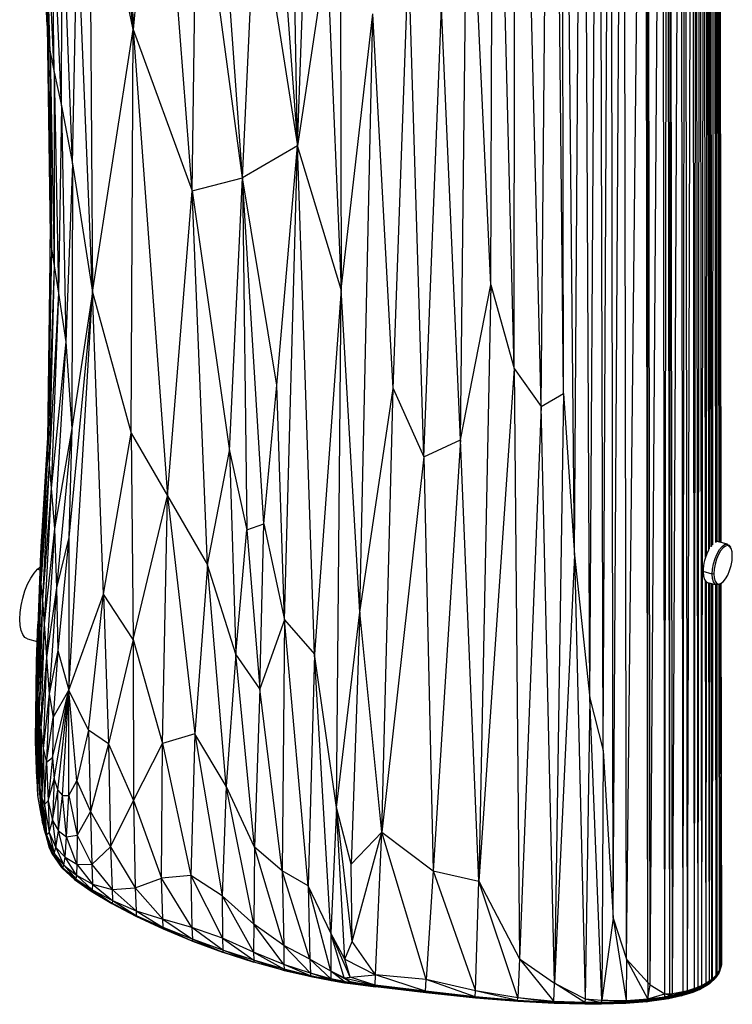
# Paper-space layout '_Trimétrica' of a CAD drawing. Header units: millimetres. Extents: x -168 to 37, y -151 to 375.
# Tile 1 of 8: x -149 to 37, y -151 to 106. Entities that reach past the tile are written whole.
import ezdxf

# ---------------------------------------------------------------- set-up
doc = ezdxf.new("R2010")
doc.units = ezdxf.units.MM

psp = doc.layouts.new('_Trimétrica')

# ---------------------------------------------------------------- linework, layer by layer
at = {"color": 7, "linetype": 'Continuous', "lineweight": 25}
for p, q in [((21.4, -148.58), (23.58, 319.51)), ((24.17, -148.07), (23.58, 319.51)), ((24.17, -148.07), (24.75, 319.84)), ((25.34, -147.75), (24.75, 319.84)), ((25.34, -147.75), (26.6, 320.46)), ((27.18, -147.14), (26.6, 320.46)), ((27.18, -147.14), (27.55, 320.84)), ((28.14, -146.77), (27.55, 320.84)), ((28.14, -146.77), (28.53, 321.29)), ((29.12, -146.34), (28.53, 321.29)), ((-4.23, -33.86), (-2, 316.95)), ((-0.25, -71.27), (-2, 316.95)), ((-0.25, -71.27), (2.14, 317.03)), ((3.24, -84.89), (2.14, 317.03)), ((3.24, -84.89), (5.22, 317.14)), ((5.9, -128.79), (5.22, 317.14)), ((5.9, -128.79), (8.61, 317.33)), ((9.35, -139.49), (8.61, 317.33)), ((9.35, -139.49), (14.36, 317.85)), ((14.93, -145.63), (14.36, 317.85)), ((14.93, -145.63), (14.94, 317.92)), ((15.56, -146.21), (14.94, 317.92)), ((15.56, -146.21), (18.81, 318.48)), ((19.41, -148.58), (18.81, 318.48)), ((19.41, -148.58), (20.08, 318.71)), ((20.68, -148.57), (20.08, 318.71)), ((20.68, -148.57), (20.81, 318.86)), ((21.4, -148.58), (20.81, 318.86)), ((-12.93, 5.05), (-10.23, 315.22)), ((-7.14, 8.4), (-10.23, 315.22)), ((-4.23, -33.86), (-7.65, 316.41)), ((-7.14, 8.4), (-7.65, 316.41)), ((-20.04, 14.93), (-19.7, 281.27)), ((-12.93, 5.05), (-19.7, 281.27)), ((29.12, -146.34), (29.53, 234.53)), ((30.06, -34.39), (29.73, 233.83)), ((30.27, -33.81), (30.43, 233.01)), ((30.92, -32.4), (30.59, 232.96)), ((31.07, -32.2), (31.08, 232.82)), ((31.53, -31.66), (31.2, 232.79)), ((31.57, -31.61), (31.34, 232.75)), ((31.7, -31.46), (31.37, 232.74)), ((31.95, -31.16), (32.2, 232.52)), ((32.73, -30.53), (32.4, 232.46)), ((32.78, -30.5), (32.55, 232.42)), ((32.92, -30.42), (32.59, 232.41)), ((33.08, -30.34), (33.12, 232.29)), ((33.59, -30.39), (33.26, 232.29)), ((33.62, -30.4), (33.37, 232.31)), ((33.72, -30.43), (33.39, 232.31)), ((33.81, -30.45), (33.68, 232.41)), ((34.09, -30.53), (33.76, 232.45)), ((34.1, -30.53), (33.79, 232.47)), ((34.14, -30.54), (33.8, 232.47)), ((34.14, -30.54), (33.82, 232.48)), ((34.16, -30.55), (33.83, 232.49)), ((-26.13, 36.82), (-25.45, 228.56)), ((-20.04, 14.93), (-25.45, 228.56)), ((-119.77, 103.58), (-130.58, 222.15)), ((-91.12, 64.84), (-101.36, 206.46)), ((-122.46, 203.06), (-119.77, 103.58)), ((-112.85, 171.58), (-119.77, 103.58)), ((-104.32, 61.4), (-112.85, 171.58)), ((-65.56, 167.49), (-65.33, 35.65)), ((-34.05, -3.66), (-32.2, 168.94)), ((-26.13, 36.82), (-32.2, 168.94)), ((-76.74, 73.21), (-78.37, 167.25)), ((-142.25, 104.61), (-145, 159.77)), ((-83.27, 161.76), (-76.74, 73.21)), ((-76.74, 73.21), (-73.58, 159.88)), ((-119.77, 103.58), (-131.24, 159.54)), ((-131.24, 159.54), (-130.42, 34.96)), ((-142.25, 104.61), (-144.64, 156.9)), ((-142.01, 101.18), (-144.64, 156.9)), ((-142.01, 101.18), (-144.14, 154.86)), ((-141.45, 97.67), (-144.14, 154.86)), ((-141.45, 97.67), (-143.16, 152.1)), ((-140.37, 92.46), (-143.16, 152.1)), ((-104.32, 61.4), (-103, 152.71)), ((-91.12, 64.84), (-103, 152.71)), ((-140.37, 92.46), (-141.31, 147.02)), ((-138.5, 83.68), (-141.31, 147.02)), ((-91.12, 64.84), (-87.61, 142.3)), ((-87.61, 142.3), (-76.74, 73.21)), ((-138.5, 83.68), (-138.27, 139.16)), ((-135.64, 68.48), (-138.27, 139.16)), ((-135.64, 68.48), (-134.33, 132.95)), ((-130.42, 34.96), (-134.33, 132.95)), ((-69.06, 124.35), (-76.74, 73.21)), ((-69.06, 124.35), (-65.33, 35.65)), ((-51.71, 9.7), (-47.67, 121.93)), ((-43.67, -8.17), (-47.67, 121.93)), ((-43.67, -8.17), (-39.04, 109.33)), ((-34.05, -3.66), (-39.04, 109.33)), ((-65.33, 35.65), (-56.98, 107.71)), ((-60.43, -48.76), (-56.98, 107.71)), ((-51.71, 9.7), (-56.98, 107.71)), ((-142.25, 104.61), (-142.01, 101.18)), ((-142.25, 104.61), (-141.42, 49.82)), ((-130.42, 34.96), (-119.77, 103.58)), ((-120.29, -1.97), (-119.77, 103.58)), ((-119.77, 103.58), (-104.32, 61.4)), ((-119.77, 103.58), (-110.78, -18.31)), ((-142.01, 101.18), (-141.45, 97.67)), ((-142.01, 101.18), (-141.42, 49.82)), ((-142.01, 101.18), (-141.11, 46.22)), ((-141.45, 97.67), (-140.37, 92.46)), ((-141.45, 97.67), (-141.11, 46.22)), ((-141.45, 97.67), (-140.44, 41.8)), ((-140.37, 92.46), (-140.44, 41.8)), ((-140.37, 92.46), (-138.5, 83.68)), ((-140.37, 92.46), (-139.24, 34.68)), ((-138.5, 83.68), (-139.24, 34.68)), ((-138.5, 83.68), (-135.64, 68.48)), ((-138.5, 83.68), (-137.37, 21.9)), ((-76.74, 73.21), (-91.12, 64.84)), ((-82.11, 10.63), (-76.74, 73.21)), ((-80.1, -50.8), (-76.74, 73.21)), ((-65.33, 35.65), (-76.74, 73.21)), ((-72.3, -59.77), (-76.74, 73.21)), ((-135.64, 68.48), (-137.37, 21.9)), ((-135.64, 68.48), (-135.82, -0.69)), ((-135.64, 68.48), (-130.42, 34.96)), ((-104.32, 61.4), (-91.12, 64.84)), ((-94.55, -6.59), (-91.12, 64.84)), ((-82.11, 10.63), (-91.12, 64.84)), ((-85.57, -25.62), (-91.12, 64.84)), ((-91.12, 64.84), (-90.01, -27.26)), ((-110.78, -18.31), (-104.32, 61.4)), ((-104.32, 61.4), (-94.55, -6.59)), ((-100.26, -36.34), (-104.32, 61.4)), ((-141.47, 53.14), (-141.74, 26.77)), ((-141.42, 49.82), (-142.16, -3.74)), ((-141.42, 49.82), (-141.11, 46.22)), ((-141.11, 46.22), (-142.16, -3.74)), ((-141.11, 46.22), (-142.07, -6.38)), ((-141.11, 46.22), (-140.44, 41.8)), ((-140.44, 41.8), (-142.07, -6.38)), ((-140.44, 41.8), (-141.76, -10.09)), ((-140.44, 41.8), (-139.24, 34.68)), ((-34.05, -3.66), (-26.13, 36.82)), ((-26.13, 36.82), (-29.27, -119.05)), ((-26.13, 36.82), (-20.04, 14.93)), ((-139.24, 34.68), (-141.76, -10.09)), ((-139.24, 34.68), (-141.17, -16.3)), ((-139.24, 34.68), (-137.37, 21.9)), ((-130.42, 34.96), (-136.57, -29.24)), ((-136.56, -69.16), (-130.42, 34.96)), ((-130.42, 34.96), (-135.82, -0.69)), ((-130.42, 34.96), (-120.29, -1.97)), ((-127.53, -44.01), (-130.42, 34.96)), ((-65.33, 35.65), (-72.3, -59.77)), ((-66.55, -99.86), (-65.33, 35.65)), ((-60.43, -48.76), (-65.33, 35.65)), ((-137.37, 21.9), (-141.17, -16.3)), ((-137.37, 21.9), (-140.34, -26.95)), ((-137.37, 21.9), (-135.82, -0.69)), ((-20.04, 14.93), (-29.27, -119.05)), ((-20.04, 14.93), (-12.93, 5.05)), ((-20.04, 14.93), (-18.65, -139.42)), ((-85.57, -25.62), (-82.11, 10.63)), ((-80.1, -50.8), (-82.11, 10.63)), ((-60.43, -48.76), (-51.71, 9.7)), ((-54.7, -106.29), (-51.71, 9.7)), ((-51.71, 9.7), (-43.67, -8.17)), ((-12.93, 5.05), (-7.14, 8.4)), ((-7.14, 8.4), (-9.48, -145.76)), ((-7.14, 8.4), (-4.23, -33.86)), ((-12.93, 5.05), (-18.65, -139.42)), ((-9.48, -145.76), (-12.93, 5.05)), ((-135.82, -0.69), (-140.34, -26.95)), ((-135.82, -0.69), (-139.79, -42.4)), ((-135.82, -0.69), (-136.57, -29.24)), ((-127.53, -44.01), (-120.29, -1.97)), ((-120.29, -1.97), (-110.78, -18.31)), ((-120.29, -1.97), (-119.7, -55.88)), ((-142.16, -3.18), (-144.1, -36.23)), ((-142.16, -3.74), (-144.1, -36.23)), ((-142.16, -3.74), (-144.06, -38.58)), ((-142.15, -3.07), (-144.01, -33.43)), ((-142.16, -3.74), (-142.07, -6.38)), ((-43.67, -8.17), (-34.05, -3.66)), ((-34.05, -3.66), (-41.19, -116.35)), ((-29.27, -119.05), (-34.05, -3.66)), ((-142.07, -6.38), (-144.06, -38.58)), ((-142.07, -6.38), (-143.86, -41.38)), ((-142.07, -6.38), (-141.76, -10.09)), ((-100.26, -36.34), (-94.55, -6.59)), ((-94.55, -6.59), (-90.01, -27.26)), ((-94.55, -6.59), (-92.83, -59.78)), ((-141.76, -10.09), (-143.86, -41.38)), ((-141.76, -10.09), (-143.5, -45.51)), ((-141.76, -10.09), (-141.17, -16.3)), ((-43.67, -8.17), (-54.7, -106.29)), ((-43.67, -8.17), (-41.19, -116.35)), ((-141.17, -16.3), (-143.5, -45.51)), ((-141.17, -16.3), (-142.99, -51.83)), ((-141.17, -16.3), (-140.34, -26.95)), ((-119.7, -55.88), (-110.78, -18.31)), ((-112.06, -83.08), (-110.78, -18.31)), ((-110.78, -18.31), (-100.26, -36.34)), ((-110.78, -18.31), (-103.59, -80.61)), ((-90.01, -27.26), (-85.57, -25.62)), ((-86.59, -68.76), (-85.57, -25.62)), ((-85.57, -25.62), (-80.1, -50.8)), ((-140.34, -26.95), (-142.99, -51.83)), ((-140.34, -26.95), (-142.4, -60.57)), ((-140.34, -26.95), (-139.79, -42.4)), ((-92.83, -59.78), (-90.01, -27.26)), ((-90.01, -27.26), (-86.59, -68.76)), ((-143.81, -30.09), (-144.01, -33.43)), ((-143.74, -28.98), (-143.81, -30.09)), ((-136.57, -29.24), (-139.79, -42.4)), ((-136.57, -29.24), (-139.43, -58.79)), ((-136.57, -29.24), (-136.56, -69.16)), ((35.81, -31), (33.42, -30.35)), ((-144.01, -33.43), (-145.04, -61.65)), ((-144.01, -33.43), (-145.02, -64.24)), ((-144.01, -33.43), (-144.1, -36.23)), ((36.74, -32.1), (36.59, -31.78)), ((-4.23, -33.86), (-9.48, -145.76)), ((-4.23, -33.86), (-0.25, -71.27)), ((-4.23, -33.86), (-1.48, -149.83)), ((-144.1, -36.23), (-145.02, -64.24)), ((-144.1, -36.23), (-145, -65.9)), ((-144.06, -38.58), (-145, -65.9)), ((-144.06, -38.58), (-144.88, -67.78)), ((-144.77, -37.48), (-144.14, -36.95)), ((-144.77, -37.48), (-144.17, -37.65)), ((-144.1, -36.23), (-144.06, -38.58)), ((-144.06, -38.58), (-143.86, -41.38)), ((-100.26, -36.34), (-103.59, -80.61)), ((-92.83, -59.78), (-100.26, -36.34)), ((-95.44, -94.23), (-100.26, -36.34)), ((31.8, -38.81), (29.41, -38.16)), ((30.2, -145.77), (30.07, -40.67)), ((30.2, -145.77), (30.26, -40.84)), ((30.54, -40.96), (32.92, -41.61)), ((31.06, -145.24), (30.93, -41.07)), ((31.06, -145.24), (31.07, -41.11)), ((32.21, -38.75), (31.8, -38.81)), ((34, -41.33), (34.28, -41.13)), ((-143.86, -41.38), (-144.88, -67.78)), ((-143.86, -41.38), (-144.66, -70.35)), ((-143.86, -41.38), (-143.5, -45.51)), ((-139.79, -42.4), (-142.4, -60.57)), ((-139.79, -42.4), (-141.75, -70.08)), ((-139.79, -42.4), (-139.43, -58.79)), ((31.67, -144.8), (31.54, -41.24)), ((31.67, -144.8), (31.58, -41.25)), ((31.84, -144.66), (31.72, -41.28)), ((31.84, -144.66), (31.94, -41.35)), ((32.87, -143.67), (32.74, -41.56)), ((32.87, -143.67), (32.78, -41.57)), ((33.06, -143.44), (32.93, -41.61)), ((33.06, -143.44), (33.08, -41.64)), ((33.73, -142.41), (33.6, -41.55)), ((33.73, -142.41), (33.63, -41.54)), ((33.86, -142.13), (33.74, -41.49)), ((33.86, -142.13), (33.81, -41.45)), ((34.23, -140.95), (34.1, -41.26)), ((34.23, -140.95), (34.11, -41.25)), ((34.28, -140.66), (34.15, -41.22)), ((34.28, -140.66), (34.15, -41.22)), ((34.3, -139.39), (34.18, -41.2)), ((-143.5, -45.51), (-144.66, -70.35)), ((-143.5, -45.51), (-144.34, -74.06)), ((-143.5, -45.51), (-142.99, -51.83)), ((-136.56, -69.16), (-127.53, -44.01)), ((-131.47, -79.61), (-127.53, -44.01)), ((-119.7, -55.88), (-127.53, -44.01)), ((-127.53, -44.01), (-126.16, -83.14)), ((-66.55, -99.86), (-60.43, -48.76)), ((-60.43, -48.76), (-62.73, -114.68)), ((-54.7, -106.29), (-60.43, -48.76)), ((-80.1, -50.8), (-86.59, -68.76)), ((-80.1, -50.8), (-80.71, -116.41)), ((-80.1, -50.8), (-72.3, -59.77)), ((-73.93, -120.35), (-80.1, -50.8)), ((-144.97, -59.16), (-144.69, -51.93)), ((-142.99, -51.83), (-144.34, -74.06)), ((-142.99, -51.83), (-143.91, -79.01)), ((-142.99, -51.83), (-142.4, -60.57)), ((-147.39, -55.71), (-144.86, -56.39)), ((-119.7, -55.88), (-126.16, -83.14)), ((-119.7, -55.88), (-112.06, -83.08)), ((-119.7, -55.88), (-119.64, -98.04)), ((-145.04, -61.65), (-144.97, -59.16)), ((-139.43, -58.79), (-141.75, -70.08)), ((-139.43, -58.79), (-140.63, -76.34)), ((-139.43, -58.79), (-136.56, -69.16)), ((-145.34, -82.51), (-145.04, -61.65)), ((-145.04, -61.65), (-145.02, -64.24)), ((-144.94, -88.61), (-145.04, -61.65)), ((-142.4, -60.57), (-143.91, -79.01)), ((-142.4, -60.57), (-143.32, -84.4)), ((-142.4, -60.57), (-141.75, -70.08)), ((-92.83, -59.78), (-95.44, -94.23)), ((-86.59, -68.76), (-92.83, -59.78)), ((-87.98, -110.17), (-92.83, -59.78)), ((-72.3, -59.77), (-73.93, -120.35)), ((-66.55, -99.86), (-72.3, -59.77)), ((-67.99, -132.67), (-72.3, -59.77)), ((-145.02, -64.24), (-145, -65.9)), ((-145.02, -64.24), (-144.94, -88.61)), ((-145.02, -64.24), (-144.91, -88.35)), ((-145, -65.9), (-144.88, -67.78)), ((-145, -65.9), (-144.91, -88.35)), ((-145, -65.9), (-144.85, -89.17)), ((-144.88, -67.78), (-144.66, -70.35)), ((-144.88, -67.78), (-144.85, -89.17)), ((-144.88, -67.78), (-144.7, -90.48)), ((-140.84, -86.79), (-136.56, -69.16)), ((-140.63, -76.34), (-136.56, -69.16)), ((-140.37, -92.38), (-136.56, -69.16)), ((-139.49, -95.26), (-136.56, -69.16)), ((-138.25, -96.73), (-136.56, -69.16)), ((-136.6, -96.7), (-136.56, -69.16)), ((-131.47, -79.61), (-136.56, -69.16)), ((-134.44, -92.89), (-136.56, -69.16)), ((-86.59, -68.76), (-87.98, -110.17)), ((-80.71, -116.41), (-86.59, -68.76)), ((-144.66, -70.35), (-144.7, -90.48)), ((-144.66, -70.35), (-144.34, -74.06)), ((-144.66, -70.35), (-144.47, -92.3)), ((-141.75, -70.08), (-143.32, -84.4)), ((-141.75, -70.08), (-142.41, -88.02)), ((-141.75, -70.08), (-140.63, -76.34)), ((-0.25, -71.27), (-1.48, -149.83)), ((-0.25, -71.27), (3.24, -84.89)), ((2.89, -150.17), (-0.25, -71.27)), ((-144.34, -74.06), (-144.47, -92.3)), ((-144.34, -74.06), (-143.91, -79.01)), ((-144.34, -74.06), (-144.14, -94.69)), ((-142.41, -88.02), (-140.63, -76.34)), ((-140.63, -76.34), (-140.84, -86.79)), ((-143.91, -79.01), (-144.14, -94.69)), ((-143.91, -79.01), (-143.32, -84.4)), ((-143.91, -79.01), (-143.67, -97.27)), ((-131.47, -79.61), (-134.44, -92.89)), ((-126.16, -83.14), (-131.47, -79.61)), ((-131.47, -79.61), (-130.93, -100.86)), ((-103.59, -80.61), (-112.06, -83.08)), ((-103.59, -80.61), (-104.65, -117.58)), ((-95.44, -94.23), (-103.59, -80.61)), ((-103.59, -80.61), (-96.46, -122.93)), ((-145.34, -82.51), (-144.94, -88.61)), ((-144.71, -96.66), (-145.34, -82.51)), ((-144.95, -92.31), (-145.34, -82.51)), ((-143.32, -84.4), (-143.67, -97.27)), ((-143.32, -84.4), (-142.41, -88.02)), ((-143.32, -84.4), (-142.98, -99.02)), ((-126.16, -83.14), (-130.93, -100.86)), ((-126.16, -83.14), (-119.64, -98.04)), ((-126.16, -83.14), (-125.71, -110.12)), ((-119.64, -98.04), (-112.06, -83.08)), ((-112.33, -118.27), (-112.06, -83.08)), ((-112.06, -83.08), (-104.65, -117.58)), ((3.24, -84.89), (2.89, -150.17)), ((3.24, -84.89), (5.9, -128.79)), ((-142.41, -88.02), (-140.84, -86.79)), ((-140.84, -86.79), (-141.96, -98.11)), ((-140.84, -86.79), (-140.37, -92.38)), ((-144.94, -88.61), (-144.91, -88.35)), ((-144.71, -96.66), (-144.94, -88.61)), ((-144.94, -88.61), (-144.17, -96.95)), ((-144.91, -88.35), (-144.85, -89.17)), ((-144.85, -89.17), (-144.7, -90.48)), ((-144.85, -89.17), (-143.51, -103.69)), ((-144.85, -89.17), (-143.64, -103.06)), ((-142.98, -99.02), (-142.41, -88.02)), ((-142.41, -88.02), (-141.96, -98.11)), ((-144.95, -92.31), (-144.71, -96.66)), ((-144.7, -90.48), (-144.47, -92.3)), ((-144.7, -90.48), (-143.51, -103.69)), ((-144.7, -90.48), (-143.32, -104.47)), ((-144.47, -92.3), (-144.14, -94.69)), ((-144.47, -92.3), (-143.32, -104.47)), ((-144.47, -92.3), (-143.1, -105.37)), ((-141.96, -98.11), (-140.37, -92.38)), ((-140.37, -92.38), (-140.85, -103.19)), ((-140.37, -92.38), (-139.49, -95.26)), ((-144.14, -94.69), (-143.67, -97.27)), ((-144.14, -94.69), (-143.1, -105.37)), ((-144.14, -94.69), (-142.8, -106.32)), ((-140.85, -103.19), (-139.49, -95.26)), ((-139.49, -95.26), (-138.25, -96.73)), ((-139.26, -105.96), (-139.49, -95.26)), ((-136.6, -96.7), (-134.44, -92.89)), ((-134.44, -92.89), (-130.93, -100.86)), ((-134.44, -92.89), (-134.42, -107.06)), ((-95.44, -94.23), (-96.46, -122.93)), ((-87.98, -110.17), (-95.44, -94.23)), ((-88.2, -130.31), (-95.44, -94.23)), ((-143.72, -102.12), (-144.71, -96.66)), ((-143.67, -97.27), (-142.98, -99.02)), ((-143.67, -97.27), (-142.8, -106.32)), ((-143.67, -97.27), (-142.38, -106.95)), ((-139.26, -105.96), (-138.25, -96.73)), ((-138.25, -96.73), (-136.6, -96.7)), ((-137.15, -107.52), (-138.25, -96.73)), ((-137.15, -107.52), (-136.6, -96.7)), ((-136.6, -96.7), (-134.42, -107.06)), ((-142.98, -99.02), (-141.96, -98.11)), ((-142.98, -99.02), (-141.75, -106.41)), ((-142.98, -99.02), (-142.38, -106.95)), ((-141.96, -98.11), (-140.85, -103.19)), ((-141.96, -98.11), (-141.75, -106.41)), ((-125.71, -110.12), (-119.64, -98.04)), ((-119.64, -98.04), (-112.33, -118.27)), ((-119.64, -98.04), (-119.22, -120.83)), ((-66.55, -99.86), (-67.99, -132.67)), ((-62.73, -114.68), (-66.55, -99.86)), ((-62.4, -134.91), (-66.55, -99.86)), ((-64.33, -139.45), (-66.55, -99.86)), ((-130.93, -100.86), (-134.42, -107.06)), ((-130.93, -100.86), (-125.71, -110.12)), ((-130.93, -100.86), (-130.53, -114.72)), ((-143.64, -103.06), (-143.51, -103.69)), ((-143.51, -103.69), (-143.32, -104.47)), ((-143.32, -104.47), (-143.1, -105.37)), ((-143.1, -105.37), (-142.8, -106.32)), ((-143.1, -105.37), (-141.22, -111.51)), ((-141.75, -106.41), (-140.85, -103.19)), ((-140.85, -103.19), (-139.26, -105.96)), ((-140.85, -103.19), (-139.95, -110.29)), ((-142.8, -106.32), (-142.38, -106.95)), ((-142.8, -106.32), (-140.79, -112.09)), ((-142.8, -106.32), (-141.03, -111.89)), ((-142.79, -106.37), (-141.91, -109.8)), ((-142.67, -106.75), (-141.68, -110.42)), ((-142.38, -106.95), (-141.75, -106.41)), ((-142.38, -106.95), (-140.45, -111.82)), ((-142.38, -106.95), (-140.79, -112.09)), ((-142.35, -107.82), (-141.41, -111.03)), ((-141.75, -106.41), (-139.95, -110.29)), ((-141.75, -106.41), (-140.45, -111.82)), ((-139.95, -110.29), (-139.26, -105.96)), ((-139.26, -105.96), (-137.15, -107.52)), ((-137.56, -112.86), (-139.26, -105.96)), ((-137.56, -112.86), (-137.15, -107.52)), ((-137.15, -107.52), (-134.42, -107.06)), ((-134.45, -114.65), (-137.15, -107.52)), ((-134.42, -107.06), (-134.45, -114.65)), ((-134.42, -107.06), (-130.53, -114.72)), ((-54.7, -106.29), (-62.73, -114.68)), ((-62.4, -134.91), (-54.7, -106.29)), ((-56.29, -143.55), (-54.7, -106.29)), ((-54.7, -106.29), (-41.19, -116.35)), ((-43.02, -144.81), (-54.7, -106.29)), ((-141.91, -109.8), (-141.68, -110.42)), ((-141.68, -110.42), (-141.41, -111.03)), ((-140.45, -111.82), (-139.95, -110.29)), ((-139.95, -110.29), (-137.56, -112.86)), ((-139.95, -110.29), (-137.91, -114.94)), ((-130.53, -114.72), (-125.71, -110.12)), ((-125.71, -110.12), (-119.22, -120.83)), ((-125.71, -110.12), (-125.27, -121.29)), ((-87.98, -110.17), (-88.2, -130.31)), ((-80.71, -116.41), (-87.98, -110.17)), ((-80.34, -135.93), (-87.98, -110.17)), ((-141.41, -111.03), (-141.22, -111.51)), ((-141.22, -111.51), (-141.03, -111.89)), ((-141.03, -111.89), (-140.79, -112.09)), ((-141.03, -111.89), (-138.35, -115.69)), ((-141.03, -111.89), (-138.51, -115.54)), ((-140.79, -112.09), (-140.45, -111.82)), ((-140.79, -112.09), (-138.16, -115.6)), ((-140.79, -112.09), (-138.35, -115.69)), ((-140.45, -111.82), (-137.91, -114.94)), ((-140.45, -111.82), (-138.16, -115.6)), ((-137.91, -114.94), (-137.56, -112.86)), ((-137.56, -112.86), (-134.45, -114.65)), ((-134.6, -117.56), (-137.56, -112.86)), ((-138.51, -115.54), (-138.35, -115.69)), ((-138.35, -115.69), (-138.16, -115.6)), ((-138.35, -115.69), (-134.92, -118.73)), ((-138.35, -115.69), (-135.06, -118.67)), ((-138.16, -115.6), (-137.91, -114.94)), ((-138.16, -115.6), (-134.77, -118.5)), ((-138.16, -115.6), (-134.92, -118.73)), ((-137.91, -114.94), (-134.6, -117.56)), ((-137.91, -114.94), (-134.77, -118.5)), ((-134.45, -114.65), (-134.6, -117.56)), ((-134.45, -114.65), (-130.53, -114.72)), ((-134.45, -114.65), (-130.41, -119.85)), ((-130.53, -114.72), (-125.27, -121.29)), ((-130.53, -114.72), (-130.41, -119.85)), ((-62.4, -134.91), (-62.73, -114.68)), ((-134.6, -117.56), (-134.77, -118.5)), ((-134.6, -117.56), (-130.41, -119.85)), ((-134.6, -117.56), (-130.47, -121.34)), ((-119.22, -120.83), (-112.33, -118.27)), ((-104.65, -117.58), (-112.33, -118.27)), ((-104.35, -131.17), (-112.33, -118.27)), ((-111.94, -129.06), (-112.33, -118.27)), ((-96.46, -122.93), (-104.65, -117.58)), ((-104.65, -117.58), (-96.36, -134.03)), ((-104.65, -117.58), (-104.35, -131.17)), ((-73.93, -120.35), (-80.71, -116.41)), ((-80.71, -116.41), (-80.34, -135.93)), ((-73.49, -139.45), (-80.71, -116.41)), ((-41.19, -116.35), (-43.02, -144.81)), ((-41.19, -116.35), (-29.27, -119.05)), ((-41.19, -116.35), (-30.14, -147.75)), ((-134.92, -118.73), (-135.06, -118.67)), ((-135.06, -118.67), (-130.7, -121.71)), ((-134.77, -118.5), (-134.92, -118.73)), ((-134.92, -118.73), (-130.57, -121.71)), ((-134.92, -118.73), (-130.7, -121.71)), ((-134.77, -118.5), (-130.47, -121.34)), ((-134.77, -118.5), (-130.57, -121.71)), ((-130.41, -119.85), (-130.47, -121.34)), ((-130.41, -119.85), (-125.27, -121.29)), ((-130.41, -119.85), (-125.18, -124.19)), ((-125.27, -121.29), (-119.22, -120.83)), ((-119.22, -120.83), (-111.94, -129.06)), ((-119.22, -120.83), (-118.95, -126.84)), ((-67.99, -132.67), (-73.93, -120.35)), ((-73.93, -120.35), (-73.49, -139.45)), ((-68.04, -142.64), (-73.93, -120.35)), ((-30.14, -147.75), (-29.27, -119.05)), ((-29.27, -119.05), (-18.65, -139.42)), ((-19.11, -149.63), (-29.27, -119.05)), ((-130.7, -121.71), (-125.34, -124.9)), ((-130.57, -121.71), (-130.7, -121.71)), ((-130.47, -121.34), (-130.57, -121.71)), ((-130.57, -121.71), (-125.22, -124.84)), ((-130.57, -121.71), (-125.34, -124.9)), ((-130.47, -121.34), (-125.18, -124.19)), ((-130.47, -121.34), (-125.22, -124.84)), ((-125.27, -121.29), (-118.95, -126.84)), ((-125.27, -121.29), (-125.18, -124.19)), ((-88.2, -130.31), (-96.46, -122.93)), ((-96.46, -122.93), (-96.36, -134.03)), ((-96.46, -122.93), (-88.21, -137.63)), ((-125.22, -124.84), (-125.34, -124.9)), ((-125.34, -124.9), (-119.01, -128.23)), ((-125.18, -124.19), (-125.22, -124.84)), ((-125.22, -124.84), (-118.93, -128.06)), ((-125.22, -124.84), (-119.01, -128.23)), ((-125.18, -124.19), (-118.95, -126.84)), ((-125.18, -124.19), (-118.93, -128.06)), ((-118.93, -128.06), (-119.01, -128.23)), ((-119.01, -128.23), (-111.89, -131.57)), ((-118.95, -126.84), (-111.94, -129.06)), ((-118.95, -126.84), (-111.85, -131.23)), ((-118.95, -126.84), (-118.93, -128.06)), ((-118.93, -128.06), (-111.85, -131.23)), ((-118.93, -128.06), (-111.89, -131.57)), ((-104.35, -131.17), (-111.94, -129.06)), ((-111.94, -129.06), (-104.24, -134.24)), ((-111.85, -131.23), (-111.94, -129.06)), ((-111.89, -131.57), (-111.85, -131.23)), ((-104.24, -134.24), (-111.85, -131.23)), ((-111.85, -131.23), (-104.24, -134.76)), ((-96.36, -134.03), (-104.35, -131.17)), ((-96.29, -137.1), (-104.35, -131.17)), ((-104.35, -131.17), (-104.24, -134.24)), ((-88.2, -130.31), (-88.21, -137.63)), ((-80.34, -135.93), (-88.2, -130.31)), ((-80.28, -140.9), (-88.2, -130.31)), ((5.9, -128.79), (2.89, -150.17)), ((5.9, -128.79), (9.35, -139.49)), ((5.9, -128.79), (9.25, -150.27)), ((-104.24, -134.76), (-111.89, -131.57)), ((-111.89, -131.57), (-104.41, -134.72)), ((-67.99, -132.67), (-68.04, -142.64)), ((-64.33, -139.45), (-67.99, -132.67)), ((-64.54, -144.34), (-67.99, -132.67)), ((-62.97, -144.18), (-67.99, -132.67)), ((-96.38, -137.69), (-104.41, -134.72)), ((-104.24, -134.76), (-104.41, -134.72)), ((-96.29, -137.1), (-104.24, -134.24)), ((-104.24, -134.24), (-96.27, -137.68)), ((-104.24, -134.24), (-104.24, -134.76)), ((-96.27, -137.68), (-104.24, -134.76)), ((-104.24, -134.76), (-96.38, -137.69)), ((-88.21, -137.63), (-96.36, -134.03)), ((-96.36, -134.03), (-88.17, -139.79)), ((-96.36, -134.03), (-96.29, -137.1)), ((-73.49, -139.45), (-80.34, -135.93)), ((-80.34, -135.93), (-80.28, -140.9)), ((-73.36, -143.17), (-80.34, -135.93)), ((-64.33, -139.45), (-62.4, -134.91)), ((-56.29, -143.55), (-62.4, -134.91)), ((-96.27, -137.68), (-96.38, -137.69)), ((-88.18, -140.28), (-96.38, -137.69)), ((-88.17, -139.79), (-96.29, -137.1)), ((-88.14, -140.25), (-96.29, -137.1)), ((-96.29, -137.1), (-96.27, -137.68)), ((-88.14, -140.25), (-96.27, -137.68)), ((-96.27, -137.68), (-88.18, -140.28)), ((-80.28, -140.9), (-88.21, -137.63)), ((-88.21, -137.63), (-80.23, -142.13)), ((-88.21, -137.63), (-88.17, -139.79)), ((-88.14, -140.25), (-88.18, -140.28)), ((-80.16, -142.44), (-88.18, -140.28)), ((-80.23, -142.13), (-88.17, -139.79)), ((-88.17, -139.79), (-80.19, -142.41)), ((-88.17, -139.79), (-88.14, -140.25)), ((-80.19, -142.41), (-88.14, -140.25)), ((-80.16, -142.44), (-88.14, -140.25)), ((-73.36, -143.17), (-80.28, -140.9)), ((-73.31, -143.87), (-80.28, -140.9)), ((-80.28, -140.9), (-80.23, -142.13)), ((-68.04, -142.64), (-73.49, -139.45)), ((-73.49, -139.45), (-73.36, -143.17)), ((-67.99, -144.63), (-73.49, -139.45)), ((-64.33, -139.45), (-56.29, -143.55)), ((-62.97, -144.18), (-64.33, -139.45)), ((-18.65, -139.42), (-19.11, -149.63)), ((-18.65, -139.42), (-9.48, -145.76)), ((-18.65, -139.42), (-9.61, -150.53)), ((9.35, -139.49), (9.25, -150.27)), ((9.35, -139.49), (14.93, -145.63)), ((14.97, -149.88), (9.35, -139.49)), ((33.63, -142.93), (34.13, -141.47)), ((34.23, -140.95), (33.7, -142.68)), ((33.7, -142.68), (34.21, -141.21)), ((33.7, -142.68), (34.13, -141.47)), ((33.86, -142.13), (34.23, -140.95)), ((34.13, -141.47), (34.21, -141.21)), ((34.21, -141.21), (34.28, -140.66)), ((34.21, -141.21), (34.23, -140.95)), ((34.23, -140.95), (34.28, -140.66)), ((34.28, -140.66), (34.3, -139.39)), ((-73.31, -143.87), (-80.23, -142.13)), ((-80.23, -142.13), (-73.25, -144.02)), ((-80.23, -142.13), (-80.19, -142.41)), ((-73.25, -144.02), (-80.19, -142.41)), ((-80.19, -142.41), (-73.19, -144.04)), ((-80.19, -142.41), (-80.16, -142.44)), ((-73.19, -144.04), (-80.16, -142.44)), ((-67.99, -144.63), (-73.36, -143.17)), ((-67.94, -144.99), (-73.36, -143.17)), ((-73.36, -143.17), (-73.31, -143.87)), ((-67.94, -144.99), (-73.31, -143.87)), ((-67.89, -145.08), (-73.31, -143.87)), ((-73.31, -143.87), (-73.25, -144.02)), ((-67.89, -145.08), (-73.25, -144.02)), ((-73.25, -144.02), (-67.83, -145.09)), ((-73.25, -144.02), (-73.19, -144.04)), ((-67.83, -145.09), (-73.19, -144.04)), ((-64.54, -144.34), (-68.04, -142.64)), ((-68.04, -142.64), (-67.99, -144.63)), ((-62.99, -145.43), (-68.04, -142.64)), ((-64.53, -145.31), (-68.04, -142.64)), ((-62.97, -144.18), (-56.29, -143.55)), ((-56.45, -146.26), (-56.29, -143.55)), ((-43.02, -144.81), (-56.29, -143.55)), ((-43.24, -147.87), (-56.29, -143.55)), ((32.87, -143.67), (31.65, -145.06)), ((31.65, -145.06), (32.85, -143.93)), ((31.84, -144.66), (32.87, -143.67)), ((33.52, -143.16), (32.67, -144.4)), ((33.63, -142.93), (32.78, -144.18)), ((33.52, -143.16), (32.78, -144.18)), ((32.78, -144.18), (32.85, -143.93)), ((33.73, -142.41), (32.85, -143.93)), ((33.7, -142.68), (32.85, -143.93)), ((32.85, -143.93), (33.63, -142.93)), ((33.06, -143.44), (32.85, -143.93)), ((32.85, -143.93), (32.87, -143.67)), ((32.87, -143.67), (33.06, -143.44)), ((33.06, -143.44), (33.73, -142.41)), ((33.52, -143.16), (33.63, -142.93)), ((33.7, -142.68), (33.63, -142.93)), ((33.86, -142.13), (33.7, -142.68)), ((33.73, -142.41), (33.7, -142.68)), ((33.73, -142.41), (33.86, -142.13)), ((-64.53, -145.31), (-67.99, -144.63)), ((-64.49, -145.54), (-67.99, -144.63)), ((-62.97, -145.71), (-67.99, -144.63)), ((-67.99, -144.63), (-67.94, -144.99)), ((-64.45, -145.62), (-67.94, -144.99)), ((-62.93, -145.81), (-67.94, -144.99)), ((-64.49, -145.54), (-67.94, -144.99)), ((-67.94, -144.99), (-67.89, -145.08)), ((-64.4, -145.64), (-67.89, -145.08)), ((-64.45, -145.62), (-67.89, -145.08)), ((-67.89, -145.08), (-67.83, -145.09)), ((-67.83, -145.09), (-64.4, -145.64)), ((-64.54, -144.34), (-62.97, -144.18)), ((-64.54, -144.34), (-56.45, -146.26)), ((-62.99, -145.43), (-64.54, -144.34)), ((-64.53, -145.31), (-56.44, -146.54)), ((-64.53, -145.31), (-62.99, -145.43)), ((-62.97, -145.71), (-64.53, -145.31)), ((-64.49, -145.54), (-56.4, -146.65)), ((-64.49, -145.54), (-62.97, -145.71)), ((-62.93, -145.81), (-64.49, -145.54)), ((-64.45, -145.62), (-56.36, -146.71)), ((-64.45, -145.62), (-62.93, -145.81)), ((-62.89, -145.85), (-64.45, -145.62)), ((-64.4, -145.64), (-62.89, -145.85)), ((-62.99, -145.43), (-56.45, -146.26)), ((-56.44, -146.54), (-62.99, -145.43)), ((-56.45, -146.26), (-62.97, -144.18)), ((-62.97, -145.71), (-56.44, -146.54)), ((-56.4, -146.65), (-62.97, -145.71)), ((-62.93, -145.81), (-56.4, -146.65)), ((-56.36, -146.71), (-62.93, -145.81)), ((-62.89, -145.85), (-56.36, -146.71)), ((-43.24, -147.87), (-56.45, -146.26)), ((-43.23, -148.16), (-56.45, -146.26)), ((-56.44, -146.54), (-56.45, -146.26)), ((-43.23, -148.16), (-56.44, -146.54)), ((-43.19, -148.27), (-56.44, -146.54)), ((-56.4, -146.65), (-56.44, -146.54)), ((-43.19, -148.27), (-56.4, -146.65)), ((-43.15, -148.32), (-56.4, -146.65)), ((-56.36, -146.71), (-56.4, -146.65)), ((-43.15, -148.32), (-56.36, -146.71)), ((-43.1, -148.33), (-56.36, -146.71)), ((-43.24, -147.87), (-43.02, -144.81)), ((-30.14, -147.75), (-43.02, -144.81)), ((-30.24, -149.32), (-43.02, -144.81)), ((-9.61, -150.53), (-9.48, -145.76)), ((-9.48, -145.76), (-1.48, -149.83)), ((-1.54, -150.79), (-9.48, -145.76)), ((14.93, -145.63), (15.56, -146.21)), ((14.93, -145.63), (14.97, -149.88)), ((14.97, -149.88), (15.56, -146.21)), ((15.56, -146.21), (19.41, -148.58)), ((27.17, -147.4), (29.1, -146.6)), ((29.12, -146.34), (28.14, -146.77)), ((29.1, -146.6), (28.14, -146.77)), ((30.59, -146.27), (28.71, -147.33)), ((30.76, -146.12), (28.85, -147.2)), ((30.59, -146.27), (28.85, -147.2)), ((30.89, -145.95), (28.97, -147.03)), ((30.76, -146.12), (28.97, -147.03)), ((30.99, -145.74), (29.05, -146.83)), ((30.89, -145.95), (29.05, -146.83)), ((29.05, -146.83), (29.1, -146.6)), ((29.1, -146.6), (31.04, -145.5)), ((30.99, -145.74), (29.1, -146.6)), ((29.1, -146.6), (30.2, -145.77)), ((29.1, -146.6), (29.12, -146.34)), ((30.2, -145.77), (29.12, -146.34)), ((31.06, -145.24), (30.2, -145.77)), ((31.04, -145.5), (30.2, -145.77)), ((31.17, -145.84), (30.59, -146.27)), ((30.59, -146.27), (30.76, -146.12)), ((31.35, -145.69), (30.76, -146.12)), ((31.17, -145.84), (30.76, -146.12)), ((30.76, -146.12), (30.89, -145.95)), ((31.49, -145.51), (30.89, -145.95)), ((31.35, -145.69), (30.89, -145.95)), ((30.89, -145.95), (30.99, -145.74)), ((31.59, -145.3), (30.99, -145.74)), ((30.99, -145.74), (31.04, -145.5)), ((31.49, -145.51), (30.99, -145.74)), ((31.04, -145.5), (31.65, -145.06)), ((31.04, -145.5), (31.06, -145.24)), ((31.59, -145.3), (31.04, -145.5)), ((31.67, -144.8), (31.06, -145.24)), ((31.65, -145.06), (31.06, -145.24)), ((31.17, -145.84), (31.35, -145.69)), ((32.52, -144.59), (31.35, -145.69)), ((31.35, -145.69), (31.49, -145.51)), ((32.67, -144.4), (31.49, -145.51)), ((32.52, -144.59), (31.49, -145.51)), ((31.49, -145.51), (31.59, -145.3)), ((32.78, -144.18), (31.59, -145.3)), ((32.67, -144.4), (31.59, -145.3)), ((31.59, -145.3), (31.65, -145.06)), ((32.78, -144.18), (31.65, -145.06)), ((31.84, -144.66), (31.65, -145.06)), ((31.65, -145.06), (31.67, -144.8)), ((31.67, -144.8), (31.84, -144.66)), ((32.52, -144.59), (32.67, -144.4)), ((32.67, -144.4), (32.78, -144.18)), ((-30.24, -149.32), (-43.24, -147.87)), ((-30.22, -149.54), (-43.24, -147.87)), ((-43.23, -148.16), (-43.24, -147.87)), ((-30.22, -149.54), (-43.23, -148.16)), ((-30.19, -149.64), (-43.23, -148.16)), ((-43.19, -148.27), (-43.23, -148.16)), ((-30.19, -149.64), (-43.19, -148.27)), ((-30.16, -149.69), (-43.19, -148.27)), ((-43.15, -148.32), (-43.19, -148.27)), ((-30.16, -149.69), (-43.15, -148.32)), ((-30.12, -149.7), (-43.15, -148.32)), ((-43.1, -148.33), (-43.15, -148.32)), ((-30.12, -149.7), (-43.1, -148.33)), ((-30.24, -149.32), (-30.14, -147.75)), ((-19.12, -150.28), (-30.24, -149.32)), ((-19.11, -150.44), (-30.24, -149.32)), ((-30.22, -149.54), (-30.24, -149.32)), ((-19.11, -149.63), (-30.14, -147.75)), ((-19.12, -150.28), (-30.14, -147.75)), ((14.97, -149.88), (19.41, -148.58)), ((14.97, -149.88), (19.41, -149.31)), ((19.38, -149.53), (19.41, -149.31)), ((20.65, -149.31), (19.38, -149.53)), ((19.41, -148.58), (20.68, -148.57)), ((19.41, -149.31), (19.41, -148.58)), ((20.67, -149.09), (19.41, -148.58)), ((19.41, -149.31), (20.67, -149.09)), ((20.65, -149.31), (19.41, -149.31)), ((23.78, -149.08), (20.39, -149.82)), ((23.9, -149.01), (20.47, -149.76)), ((23.78, -149.08), (20.47, -149.76)), ((24, -148.9), (20.55, -149.66)), ((23.9, -149.01), (20.55, -149.66)), ((24.08, -148.75), (20.61, -149.51)), ((24, -148.9), (20.61, -149.51)), ((20.61, -149.51), (20.65, -149.31)), ((24.13, -148.55), (20.65, -149.31)), ((24.08, -148.75), (20.65, -149.31)), ((20.65, -149.31), (20.67, -149.09)), ((20.67, -149.09), (24.17, -148.07)), ((20.67, -149.09), (24.16, -148.33)), ((24.13, -148.55), (20.67, -149.09)), ((20.67, -149.09), (20.68, -148.57)), ((20.67, -149.09), (21.4, -148.58)), ((20.68, -148.57), (21.4, -148.58)), ((24.17, -148.07), (21.4, -148.58)), ((26.69, -148.18), (23.78, -149.08)), ((23.78, -149.08), (23.9, -149.01)), ((26.84, -148.11), (23.9, -149.01)), ((26.69, -148.18), (23.9, -149.01)), ((23.9, -149.01), (24, -148.9)), ((26.96, -147.99), (24, -148.9)), ((26.84, -148.11), (24, -148.9)), ((24, -148.9), (24.08, -148.75)), ((27.06, -147.83), (24.08, -148.75)), ((26.96, -147.99), (24.08, -148.75)), ((24.08, -148.75), (24.13, -148.55)), ((27.13, -147.63), (24.13, -148.55)), ((27.06, -147.83), (24.13, -148.55)), ((24.13, -148.55), (24.16, -148.33)), ((24.16, -148.33), (27.17, -147.4)), ((27.13, -147.63), (24.16, -148.33)), ((24.16, -148.33), (25.34, -147.75)), ((24.16, -148.33), (24.17, -148.07)), ((25.34, -147.75), (24.17, -148.07)), ((27.18, -147.14), (25.34, -147.75)), ((27.17, -147.4), (25.34, -147.75)), ((28.54, -147.41), (26.69, -148.18)), ((26.69, -148.18), (26.84, -148.11)), ((28.71, -147.33), (26.84, -148.11)), ((28.54, -147.41), (26.84, -148.11)), ((26.84, -148.11), (26.96, -147.99)), ((28.85, -147.2), (26.96, -147.99)), ((28.71, -147.33), (26.96, -147.99)), ((26.96, -147.99), (27.06, -147.83)), ((28.97, -147.03), (27.06, -147.83)), ((28.85, -147.2), (27.06, -147.83)), ((27.06, -147.83), (27.13, -147.63)), ((29.05, -146.83), (27.13, -147.63)), ((28.97, -147.03), (27.13, -147.63)), ((27.13, -147.63), (27.17, -147.4)), ((27.17, -147.4), (28.14, -146.77)), ((29.05, -146.83), (27.17, -147.4)), ((27.17, -147.4), (27.18, -147.14)), ((28.14, -146.77), (27.18, -147.14)), ((28.54, -147.41), (28.71, -147.33)), ((28.71, -147.33), (28.85, -147.2)), ((28.85, -147.2), (28.97, -147.03)), ((28.97, -147.03), (29.05, -146.83)), ((-19.11, -150.44), (-30.22, -149.54)), ((-19.09, -150.54), (-30.22, -149.54)), ((-30.19, -149.64), (-30.22, -149.54)), ((-19.09, -150.54), (-30.19, -149.64)), ((-19.06, -150.6), (-30.19, -149.64)), ((-30.16, -149.69), (-30.19, -149.64)), ((-19.06, -150.6), (-30.16, -149.69)), ((-19.04, -150.6), (-30.16, -149.69)), ((-30.12, -149.7), (-30.16, -149.69)), ((-19.04, -150.6), (-30.12, -149.7)), ((-19.12, -150.28), (-19.11, -149.63)), ((-9.61, -150.8), (-19.12, -150.28)), ((-9.6, -150.95), (-19.12, -150.28)), ((-19.11, -150.44), (-19.12, -150.28)), ((-9.61, -150.53), (-19.11, -149.63)), ((-9.61, -150.8), (-19.11, -149.63)), ((-9.6, -150.95), (-19.11, -150.44)), ((-9.59, -151.05), (-19.11, -150.44)), ((-19.09, -150.54), (-19.11, -150.44)), ((-9.59, -151.05), (-19.09, -150.54)), ((-9.58, -151.1), (-19.09, -150.54)), ((-19.06, -150.6), (-19.09, -150.54)), ((-9.58, -151.1), (-19.06, -150.6)), ((-9.57, -151.1), (-19.06, -150.6)), ((-19.04, -150.6), (-19.06, -150.6)), ((-9.57, -151.1), (-19.04, -150.6)), ((-1.54, -150.79), (-9.61, -150.53)), ((-9.61, -150.8), (-9.61, -150.53)), ((-1.54, -150.99), (-9.61, -150.53)), ((-1.54, -150.99), (-9.61, -150.8)), ((-9.6, -150.95), (-9.61, -150.8)), ((-1.54, -151.14), (-9.61, -150.8)), ((-1.54, -151.14), (-9.6, -150.95)), ((-9.59, -151.05), (-9.6, -150.95)), ((-1.54, -151.24), (-9.6, -150.95)), ((-1.54, -151.24), (-9.59, -151.05)), ((-9.58, -151.1), (-9.59, -151.05)), ((-1.54, -151.29), (-9.59, -151.05)), ((-1.54, -151.29), (-9.58, -151.1)), ((-9.57, -151.1), (-9.58, -151.1)), ((-1.55, -151.29), (-9.58, -151.1)), ((-1.55, -151.29), (-9.57, -151.1)), ((2.79, -151.27), (-1.55, -151.29)), ((-1.55, -151.29), (-1.54, -151.29)), ((-1.48, -149.83), (-1.54, -150.79)), ((2.86, -150.78), (-1.54, -150.79)), ((-1.54, -150.99), (-1.54, -150.79)), ((2.85, -150.97), (-1.54, -150.79)), ((2.85, -150.97), (-1.54, -150.99)), ((-1.54, -151.14), (-1.54, -150.99)), ((2.84, -151.12), (-1.54, -150.99)), ((2.84, -151.12), (-1.54, -151.14)), ((-1.54, -151.24), (-1.54, -151.14)), ((2.83, -151.22), (-1.54, -151.14)), ((2.83, -151.22), (-1.54, -151.24)), ((-1.54, -151.29), (-1.54, -151.24)), ((2.81, -151.27), (-1.54, -151.24)), ((2.81, -151.27), (-1.54, -151.29)), ((2.79, -151.27), (-1.54, -151.29)), ((-1.48, -149.83), (2.89, -150.17)), ((-1.48, -149.83), (2.86, -150.78)), ((9.08, -151.06), (2.79, -151.27)), ((2.79, -151.27), (2.81, -151.27)), ((9.12, -151.05), (2.81, -151.27)), ((9.08, -151.06), (2.81, -151.27)), ((2.81, -151.27), (2.83, -151.22)), ((9.15, -151), (2.83, -151.22)), ((9.12, -151.05), (2.83, -151.22)), ((2.83, -151.22), (2.84, -151.12)), ((9.18, -150.9), (2.84, -151.12)), ((2.84, -151.12), (2.85, -150.97)), ((9.15, -151), (2.84, -151.12)), ((9.2, -150.75), (2.85, -150.97)), ((2.85, -150.97), (2.86, -150.78)), ((9.18, -150.9), (2.85, -150.97)), ((2.86, -150.78), (2.89, -150.17)), ((9.22, -150.57), (2.86, -150.78)), ((9.2, -150.75), (2.86, -150.78)), ((2.89, -150.17), (9.25, -150.27)), ((9.22, -150.57), (2.89, -150.17)), ((14.72, -150.62), (9.08, -151.06)), ((9.08, -151.06), (9.12, -151.05)), ((14.78, -150.61), (9.12, -151.05)), ((14.72, -150.62), (9.12, -151.05)), ((9.12, -151.05), (9.15, -151)), ((14.84, -150.56), (9.15, -151)), ((14.78, -150.61), (9.15, -151)), ((9.15, -151), (9.18, -150.9)), ((14.88, -150.45), (9.18, -150.9)), ((14.84, -150.56), (9.18, -150.9)), ((9.18, -150.9), (9.2, -150.75)), ((14.92, -150.31), (9.2, -150.75)), ((14.88, -150.45), (9.2, -150.75)), ((9.2, -150.75), (9.22, -150.57)), ((14.95, -150.12), (9.22, -150.57)), ((9.25, -150.27), (9.22, -150.57)), ((14.92, -150.31), (9.22, -150.57)), ((9.25, -150.27), (14.97, -149.88)), ((9.25, -150.27), (14.95, -150.12)), ((14.72, -150.62), (14.78, -150.61)), ((19.14, -150.03), (14.78, -150.61)), ((14.78, -150.61), (14.84, -150.56)), ((19.22, -149.98), (14.84, -150.56)), ((19.14, -150.03), (14.84, -150.56)), ((14.84, -150.56), (14.88, -150.45)), ((19.29, -149.87), (14.88, -150.45)), ((19.22, -149.98), (14.88, -150.45)), ((14.88, -150.45), (14.92, -150.31)), ((19.34, -149.72), (14.92, -150.31)), ((19.29, -149.87), (14.92, -150.31)), ((14.92, -150.31), (14.95, -150.12)), ((19.38, -149.53), (14.95, -150.12)), ((19.34, -149.72), (14.95, -150.12)), ((14.95, -150.12), (14.97, -149.88)), ((19.38, -149.53), (14.97, -149.88)), ((20.39, -149.82), (19.14, -150.03)), ((19.14, -150.03), (19.22, -149.98)), ((20.47, -149.76), (19.22, -149.98)), ((20.39, -149.82), (19.22, -149.98)), ((19.22, -149.98), (19.29, -149.87)), ((20.55, -149.66), (19.29, -149.87)), ((19.29, -149.87), (19.34, -149.72)), ((20.47, -149.76), (19.29, -149.87)), ((20.61, -149.51), (19.34, -149.72)), ((19.34, -149.72), (19.38, -149.53)), ((20.55, -149.66), (19.34, -149.72)), ((20.61, -149.51), (19.38, -149.53)), ((20.39, -149.82), (20.47, -149.76)), ((20.47, -149.76), (20.55, -149.66)), ((20.55, -149.66), (20.61, -149.51))]:
    psp.add_line(p, q, dxfattribs=at)
at = {"color": 7, "linetype": 'Continuous', "lineweight": 25, "flags": 128}
for points in [[(33.42, -30.35), (33.26, -30.32), (33.16, -30.32)], [(31.8, -38.81), (31.89, -37.5), (32.14, -36.12), (32.55, -34.74), (33.08, -33.47), (33.7, -32.4), (34.37, -31.59), (35.03, -31.1), (35.65, -30.97), (36.18, -31.2), (36.59, -31.78), (36.59, -31.78)], [(37.06, -34.01), (36.98, -32.94), (36.73, -32.1), (36.35, -31.55), (35.85, -31.33), (35.26, -31.46), (34.63, -31.92), (34, -32.68), (33.42, -33.7), (32.92, -34.9), (32.53, -36.2), (32.29, -37.51), (32.21, -38.75)], [(32.21, -38.75), (32.29, -39.82), (32.53, -40.66), (32.92, -41.2), (33.42, -41.42), (34, -41.3), (34.63, -40.83), (35.26, -40.07), (35.85, -39.05), (36.35, -37.85), (36.73, -36.55), (36.98, -35.24), (37.06, -34.01)], [(-147.39, -55.71), (-148.07, -55.34), (-148.65, -54.61), (-149.08, -53.55), (-149.35, -52.2), (-149.44, -50.61), (-149.35, -48.85), (-149.08, -46.98), (-148.65, -45.08), (-148.07, -43.22), (-147.36, -41.46), (-146.56, -39.88), (-145.68, -38.54), (-144.77, -37.48)], [(29.41, -38.16), (29.5, -39.3), (29.76, -40.18), (30.16, -40.76), (30.54, -40.96)], [(34, -41.33), (33.7, -41.51), (33.08, -41.64), (32.55, -41.41), (32.14, -40.83), (31.89, -39.94), (31.8, -38.81)]]:
    psp.add_lwpolyline(points, dxfattribs=at)
at = {"color": 7, "linetype": 'Continuous', "lineweight": 25}
psp.add_arc((41.95, -38.36), 12.54, 151.7694, 179.0973, dxfattribs=at)

doc.saveas('drawing.dxf')
